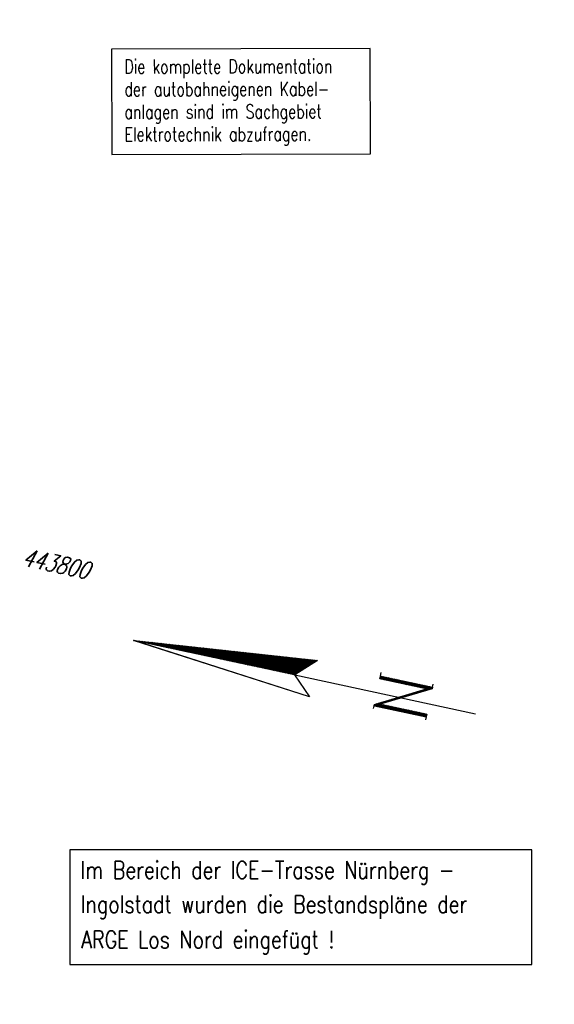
# Model space of a CAD drawing. Extents: x 0 to 1135, y 0 to 420.
# Tile 59 of 77: x 951 to 1028, y 149 to 290. Entities that reach past the tile are written whole.
import ezdxf

# ---------------------------------------------------------------- set-up
doc = ezdxf.new("R2010")
doc.units = 0
doc.header["$LTSCALE"] = 2
doc.header["$MEASUREMENT"] = 0
doc.linetypes.add('AUSGEZOGEN', pattern=[0])
doc.linetypes.add('BAB-FM2', pattern=[2.6, 1.5, -0.5, 0.1, -0.5])
doc.layers.get('0').update_dxf_attribs({"color": 8, "linetype": 'AUSGEZOGEN'})
for name, color, linetype in [('BAB_FM', 8, 'BAB-FM2'), ('DB_Bahnachse', 7, 'CONTINUOUS'), ('FBRTOP', 8, 'AUSGEZOGEN'), ('LEGENDE', 7, 'AUSGEZOGEN'), ('NETZ', 250, 'AUSGEZOGEN')]:
    doc.layers.add(name, color=color, linetype=linetype)
doc.styles.add('ROMANS', font='romans.shx', dxfattribs={"width": 0.8})

# ---------------------------------------------------------------- blocks, each defined once
blk = doc.blocks.new('BAB-Kabelbemerkung')
at = {"layer": 'BAB_FM', "linetype": 'AUSGEZOGEN'}
blk.add_lwpolyline([(0, 0), (37.06, 0), (37.06, 15.06), (0, 15.06)], close=True, dxfattribs=at)
at = {"layer": 'BAB_FM', "style": 'ROMANS', "width": 0.75}
for s, p in [('Die komplette Dokumentation', (1.83, 11.57)), ('der autobahneigenen Kabel-', (1.83, 8.33)), ('anlagen sind im Sachgebiet', (1.83, 5.09)), ('Elektrotechnik abzufragen.', (1.83, 1.86))]:
    blk.add_text(s, height=2, dxfattribs=at).set_placement(p)
blk = doc.blocks.new('*X30')
at = {"color": 0}
for p, q in [((154.74, 194.19), (154.75, 194.21)), ((154.74, 194.05), (154.77, 194.08)), ((154.74, 193.91), (154.78, 193.95)), ((154.74, 193.77), (154.79, 193.83)), ((154.74, 193.63), (154.81, 193.7)), ((154.74, 193.49), (154.82, 193.57)), ((154.74, 193.34), (154.83, 193.44)), ((154.74, 193.2), (154.85, 193.31)), ((154.74, 193.06), (154.86, 193.18)), ((154.74, 192.92), (154.87, 193.06)), ((154.74, 192.78), (154.89, 192.93)), ((154.74, 192.64), (154.9, 192.8)), ((154.74, 192.5), (154.91, 192.67)), ((154.74, 192.36), (154.93, 192.54)), ((154.74, 192.21), (154.94, 192.42)), ((154.74, 192.07), (154.95, 192.29)), ((154.74, 191.93), (154.97, 192.16)), ((154.74, 191.79), (154.98, 192.03)), ((154.74, 191.65), (154.99, 191.9)), ((154.74, 191.51), (155.01, 191.78)), ((154.74, 191.37), (155.02, 191.65)), ((154.74, 191.23), (155.03, 191.52)), ((154.74, 191.08), (155.05, 191.39)), ((154.74, 190.94), (155.06, 191.26)), ((154.74, 190.8), (155.07, 191.13)), ((154.74, 190.66), (155.09, 191.01)), ((154.74, 190.52), (155.1, 190.88)), ((154.74, 190.38), (155.11, 190.75)), ((154.74, 190.24), (155.13, 190.62)), ((154.74, 190.1), (155.14, 190.49)), ((154.74, 189.95), (155.15, 190.37)), ((154.74, 189.81), (155.16, 190.24)), ((154.74, 189.67), (155.18, 190.11)), ((154.74, 189.53), (155.19, 189.98)), ((154.74, 189.39), (155.2, 189.85)), ((154.74, 189.25), (155.22, 189.72)), ((154.74, 189.11), (155.23, 189.6)), ((154.74, 188.97), (155.24, 189.47)), ((154.74, 188.82), (155.26, 189.34)), ((154.74, 188.68), (155.27, 189.21)), ((154.74, 188.54), (155.28, 189.08)), ((154.74, 188.4), (155.3, 188.96)), ((154.74, 188.26), (155.31, 188.83)), ((154.74, 188.12), (155.32, 188.7)), ((154.74, 187.98), (155.34, 188.57)), ((154.74, 187.84), (155.35, 188.44)), ((154.74, 187.69), (155.36, 188.32)), ((154.74, 187.55), (155.38, 188.19)), ((154.74, 187.41), (155.39, 188.06)), ((154.74, 187.27), (155.4, 187.93)), ((154.74, 187.13), (155.42, 187.8)), ((154.74, 186.99), (155.43, 187.67)), ((154.74, 186.85), (155.44, 187.55)), ((154.74, 186.71), (155.46, 187.42)), ((154.74, 186.56), (155.47, 187.29)), ((154.74, 186.42), (155.48, 187.16)), ((154.74, 186.28), (155.5, 187.03)), ((154.74, 186.14), (155.51, 186.91)), ((154.74, 186), (155.52, 186.78)), ((154.74, 185.86), (155.54, 186.65)), ((154.74, 185.72), (155.55, 186.52)), ((154.75, 185.57), (155.56, 186.39)), ((154.75, 185.43), (155.58, 186.27)), ((154.75, 185.29), (155.59, 186.14)), ((154.75, 185.15), (155.6, 186.01)), ((154.75, 185.01), (155.62, 185.88)), ((154.75, 184.87), (155.63, 185.75)), ((154.75, 184.73), (155.64, 185.62)), ((154.75, 184.59), (155.66, 185.5)), ((154.75, 184.44), (155.67, 185.37)), ((154.75, 184.3), (155.68, 185.24)), ((154.75, 184.16), (155.7, 185.11)), ((154.75, 184.02), (155.71, 184.98)), ((154.75, 183.88), (155.72, 184.86)), ((154.75, 183.74), (155.74, 184.73)), ((154.75, 183.6), (155.75, 184.6)), ((154.75, 183.46), (155.76, 184.47)), ((154.75, 183.31), (155.78, 184.34)), ((154.75, 183.17), (155.79, 184.22)), ((154.75, 183.03), (155.8, 184.09)), ((154.75, 182.89), (155.82, 183.96)), ((154.75, 182.75), (155.83, 183.83)), ((154.75, 182.61), (155.84, 183.7)), ((154.75, 182.47), (155.86, 183.57)), ((154.75, 182.33), (155.87, 183.45)), ((154.75, 182.18), (155.88, 183.32)), ((154.75, 182.04), (155.9, 183.19)), ((154.75, 181.9), (155.91, 183.06)), ((154.75, 181.76), (155.92, 182.93)), ((154.75, 181.62), (155.94, 182.81)), ((154.75, 181.48), (155.95, 182.68)), ((154.75, 181.34), (155.96, 182.55)), ((154.75, 181.2), (155.98, 182.42)), ((154.75, 181.05), (155.99, 182.29)), ((154.75, 180.91), (156, 182.17)), ((154.75, 180.77), (156.02, 182.04)), ((154.75, 180.63), (156.03, 181.91)), ((154.75, 180.49), (156.04, 181.78)), ((154.75, 180.35), (156.06, 181.65)), ((154.75, 180.21), (156.07, 181.52)), ((154.75, 180.07), (156.08, 181.4)), ((154.75, 179.92), (156.1, 181.27)), ((154.75, 179.78), (156.11, 181.14)), ((154.75, 179.64), (156.12, 181.01)), ((154.75, 179.5), (156.13, 180.88)), ((154.75, 179.36), (156.15, 180.76)), ((154.75, 179.22), (156.16, 180.63)), ((154.75, 179.08), (156.17, 180.5)), ((154.75, 178.94), (156.19, 180.37)), ((154.75, 178.79), (156.2, 180.24)), ((154.75, 178.65), (156.21, 180.11)), ((154.75, 178.51), (156.23, 179.99)), ((154.75, 178.37), (156.24, 179.86)), ((154.75, 178.23), (156.25, 179.73)), ((154.75, 178.09), (156.27, 179.6)), ((154.75, 177.95), (156.28, 179.47)), ((154.75, 177.81), (156.29, 179.35)), ((154.75, 177.66), (156.31, 179.22)), ((154.75, 177.52), (156.32, 179.09)), ((154.75, 177.38), (156.33, 178.96)), ((154.75, 177.24), (156.35, 178.83)), ((154.75, 177.1), (156.36, 178.71)), ((154.75, 176.96), (156.37, 178.58)), ((154.75, 176.82), (156.39, 178.45)), ((154.75, 176.68), (156.4, 178.32)), ((154.75, 176.53), (156.41, 178.19)), ((154.76, 176.39), (156.43, 178.06)), ((154.76, 176.25), (156.44, 177.94)), ((154.76, 176.11), (156.45, 177.81)), ((154.76, 175.97), (156.47, 177.68)), ((154.76, 175.83), (156.48, 177.55)), ((154.76, 175.69), (156.49, 177.42)), ((154.76, 175.54), (156.51, 177.3)), ((154.76, 175.4), (156.52, 177.17)), ((154.76, 175.26), (156.53, 177.04)), ((154.76, 175.12), (156.55, 176.91)), ((154.76, 174.98), (156.56, 176.78)), ((154.76, 174.84), (156.57, 176.66)), ((154.76, 174.7), (156.59, 176.53)), ((154.76, 174.56), (156.6, 176.4)), ((154.76, 174.41), (156.61, 176.27)), ((154.76, 174.27), (156.63, 176.14)), ((154.76, 174.13), (156.64, 176.01)), ((154.76, 173.99), (156.65, 175.89)), ((154.76, 173.85), (156.67, 175.76)), ((154.76, 173.71), (156.68, 175.63)), ((154.76, 173.57), (156.69, 175.5)), ((154.76, 173.43), (156.71, 175.37)), ((154.76, 173.28), (156.72, 175.25)), ((154.76, 173.14), (156.73, 175.12)), ((154.76, 173), (156.75, 174.99)), ((154.76, 172.86), (156.76, 174.86)), ((154.76, 172.72), (156.77, 174.73)), ((154.76, 172.58), (156.79, 174.61)), ((154.76, 172.44), (156.8, 174.48)), ((154.76, 172.3), (156.81, 174.35)), ((154.76, 172.15), (156.83, 174.22)), ((154.76, 172.01), (156.84, 174.09)), ((154.76, 171.87), (156.85, 173.96)), ((154.76, 171.73), (156.87, 173.84)), ((154.76, 171.59), (156.88, 173.71)), ((154.76, 171.45), (156.89, 173.58)), ((154.76, 171.31), (156.91, 173.45)), ((154.76, 171.17), (156.92, 173.32)), ((154.76, 171.02), (156.93, 173.2)), ((154.76, 170.88), (156.95, 173.07)), ((154.77, 170.75), (156.96, 172.94)), ((154.84, 170.68), (156.97, 172.81)), ((154.91, 170.61), (156.99, 172.68)), ((154.98, 170.54), (157, 172.56)), ((155.05, 170.47), (157.01, 172.43)), ((155.12, 170.39), (157.03, 172.3)), ((155.19, 170.32), (157.04, 172.17)), ((155.26, 170.25), (157.05, 172.04)), ((155.33, 170.18), (157.07, 171.91)), ((155.4, 170.11), (157.08, 171.79)), ((155.47, 170.04), (157.09, 171.66)), ((155.54, 169.97), (157.1, 171.53)), ((155.61, 169.89), (157.12, 171.4)), ((155.68, 169.82), (157.13, 171.27)), ((155.75, 169.75), (157.14, 171.15)), ((155.82, 169.68), (157.16, 171.02)), ((155.89, 169.61), (157.17, 170.89)), ((155.96, 169.54), (157.18, 170.76)), ((156.03, 169.47), (157.2, 170.63)), ((156.1, 169.4), (157.21, 170.5)), ((156.17, 169.32), (157.22, 170.38)), ((156.24, 169.25), (157.24, 170.25)), ((156.31, 169.18), (157.25, 170.12)), ((156.38, 169.11), (157.26, 169.99)), ((156.45, 169.04), (157.28, 169.86)), ((156.52, 168.97), (157.29, 169.74)), ((156.59, 168.9), (157.3, 169.61)), ((156.66, 168.82), (157.32, 169.48)), ((156.73, 168.75), (157.33, 169.35)), ((156.8, 168.68), (157.34, 169.22)), ((156.87, 168.61), (157.36, 169.1)), ((156.94, 168.54), (157.37, 168.97)), ((157.01, 168.47), (157.38, 168.84)), ((157.08, 168.4), (157.4, 168.71)), ((157.15, 168.32), (157.41, 168.58)), ((157.22, 168.25), (157.42, 168.45)), ((157.29, 168.18), (157.44, 168.33)), ((157.36, 168.11), (157.45, 168.2)), ((157.43, 168.04), (157.46, 168.07))]:
    blk.add_line(p, q, dxfattribs=at)
blk = doc.blocks.new('*X29')
at = {"color": 0}
for p, q in [((152.84, 158.5), (153.04, 158.7)), ((152.84, 158.64), (152.9, 158.7)), ((152.84, 158.36), (153.1, 158.61)), ((152.84, 158.22), (153.15, 158.52)), ((152.84, 158.08), (153.2, 158.43)), ((152.84, 157.94), (153.25, 158.34)), ((152.85, 157.79), (153.3, 158.25)), ((152.85, 157.65), (153.35, 158.15)), ((156.78, 158.34), (157.17, 158.73)), ((156.78, 158.48), (157.03, 158.73)), ((156.78, 158.62), (156.89, 158.73)), ((156.78, 158.2), (157.19, 158.6)), ((156.78, 158.05), (157.19, 158.46)), ((156.78, 157.91), (157.19, 158.32)), ((156.78, 157.77), (157.19, 158.18)), ((152.85, 157.51), (153.4, 158.06)), ((152.85, 157.37), (153.26, 157.78)), ((152.85, 157.23), (153.26, 157.64)), ((152.85, 157.09), (153.26, 157.5)), ((152.85, 156.95), (153.26, 157.36)), ((152.85, 156.81), (153.26, 157.22)), ((152.85, 156.67), (153.26, 157.08)), ((152.85, 156.52), (153.26, 156.93)), ((152.85, 156.38), (153.26, 156.79)), ((153.3, 157.82), (153.45, 157.97)), ((153.35, 157.73), (153.5, 157.88)), ((153.4, 157.64), (153.55, 157.79)), ((153.45, 157.55), (153.6, 157.7)), ((153.5, 157.46), (153.65, 157.61)), ((153.55, 157.36), (153.7, 157.51)), ((153.6, 157.27), (153.75, 157.42)), ((153.65, 157.18), (153.8, 157.33)), ((153.7, 157.09), (153.85, 157.24)), ((153.75, 157), (153.9, 157.15)), ((153.8, 156.91), (153.95, 157.06)), ((153.84, 156.81), (154, 156.97)), ((153.89, 156.72), (154.05, 156.87)), ((153.94, 156.63), (154.1, 156.78)), ((156.78, 157.63), (157.19, 158.04)), ((156.78, 157.49), (157.19, 157.9)), ((156.78, 157.35), (157.19, 157.76)), ((156.78, 157.21), (157.19, 157.61)), ((156.78, 157.06), (157.19, 157.47)), ((156.78, 156.92), (157.19, 157.33)), ((156.78, 156.78), (157.19, 157.19)), ((156.78, 156.64), (157.19, 157.05)), ((156.78, 156.5), (157.19, 156.91)), ((156.78, 156.36), (157.19, 156.77)), ((152.85, 156.24), (153.26, 156.65)), ((152.85, 156.1), (153.26, 156.51)), ((152.85, 155.96), (153.26, 156.37)), ((152.85, 155.82), (153.26, 156.23)), ((152.85, 155.68), (153.26, 156.09)), ((152.85, 155.54), (153.26, 155.95)), ((152.85, 155.39), (153.26, 155.8)), ((152.85, 155.25), (153.26, 155.66)), ((152.85, 155.11), (153.26, 155.52)), ((152.85, 154.97), (153.26, 155.38)), ((153.99, 156.54), (154.15, 156.69)), ((154.04, 156.45), (154.2, 156.6)), ((154.09, 156.36), (154.25, 156.51)), ((154.14, 156.26), (154.3, 156.42)), ((154.19, 156.17), (154.35, 156.33)), ((154.24, 156.08), (154.4, 156.23)), ((154.29, 155.99), (154.45, 156.14)), ((154.34, 155.9), (154.5, 156.05)), ((154.39, 155.81), (154.55, 155.96)), ((154.44, 155.71), (154.6, 155.87)), ((154.49, 155.62), (154.65, 155.78)), ((154.54, 155.53), (154.7, 155.69)), ((154.59, 155.44), (154.75, 155.59)), ((154.64, 155.35), (154.8, 155.5)), ((154.69, 155.26), (154.85, 155.41)), ((154.74, 155.17), (154.9, 155.32)), ((156.78, 156.22), (157.19, 156.62)), ((156.78, 156.07), (157.19, 156.48)), ((156.78, 155.93), (157.19, 156.34)), ((156.78, 155.79), (157.19, 156.2)), ((156.78, 155.65), (157.19, 156.06)), ((156.78, 155.51), (157.19, 155.92)), ((156.78, 155.37), (157.19, 155.78)), ((156.78, 155.23), (157.19, 155.63)), ((156.78, 155.08), (157.19, 155.49)), ((156.78, 154.94), (157.19, 155.35)), ((152.85, 154.83), (153.26, 155.24)), ((152.85, 154.69), (153.26, 155.1)), ((152.85, 154.55), (153.26, 154.96)), ((152.85, 154.41), (153.26, 154.82)), ((152.85, 154.26), (153.26, 154.67)), ((152.85, 154.12), (153.26, 154.53)), ((152.85, 153.98), (153.26, 154.39)), ((152.85, 153.84), (153.26, 154.25)), ((152.85, 153.7), (153.26, 154.11)), ((152.85, 153.56), (153.26, 153.97)), ((154.79, 155.07), (154.95, 155.23)), ((154.84, 154.98), (155, 155.14)), ((154.89, 154.89), (155.05, 155.05)), ((154.94, 154.8), (155.1, 154.95)), ((154.99, 154.71), (155.15, 154.86)), ((155.04, 154.62), (155.2, 154.77)), ((155.09, 154.52), (155.25, 154.68)), ((155.14, 154.43), (155.3, 154.59)), ((155.19, 154.34), (155.35, 154.5)), ((155.24, 154.25), (155.4, 154.41)), ((155.29, 154.16), (155.45, 154.31)), ((155.34, 154.07), (155.5, 154.22)), ((155.39, 153.97), (155.55, 154.13)), ((155.44, 153.88), (155.6, 154.04)), ((155.49, 153.79), (155.65, 153.95)), ((156.78, 154.8), (157.19, 155.21)), ((156.78, 154.66), (157.19, 155.07)), ((156.78, 154.52), (157.19, 154.93)), ((156.78, 154.38), (157.19, 154.79)), ((156.78, 154.24), (157.19, 154.64)), ((156.78, 154.09), (157.19, 154.5)), ((156.78, 153.95), (157.19, 154.36)), ((156.78, 153.81), (157.19, 154.22)), ((156.78, 153.67), (157.19, 154.08)), ((156.78, 153.53), (157.19, 153.94)), ((152.85, 153.42), (153.26, 153.83)), ((152.85, 153.28), (153.26, 153.69)), ((152.85, 153.13), (153.26, 153.54)), ((152.85, 152.99), (153.26, 153.4)), ((152.85, 152.85), (153.26, 153.26)), ((152.85, 152.71), (153.26, 153.12)), ((152.85, 152.57), (153.26, 152.98)), ((152.85, 152.43), (153.26, 152.84)), ((152.85, 152.29), (153.26, 152.7)), ((152.85, 152.15), (153.26, 152.55)), ((155.54, 153.7), (155.7, 153.86)), ((155.59, 153.61), (155.75, 153.77)), ((155.64, 153.52), (155.8, 153.67)), ((155.69, 153.42), (155.85, 153.58)), ((155.74, 153.33), (155.9, 153.49)), ((155.79, 153.24), (155.95, 153.4)), ((155.84, 153.15), (156, 153.31)), ((155.89, 153.06), (156.05, 153.22)), ((155.94, 152.97), (156.1, 153.13)), ((155.99, 152.87), (156.15, 153.03)), ((156.04, 152.78), (156.2, 152.94)), ((156.08, 152.69), (156.25, 152.85)), ((156.13, 152.6), (156.3, 152.76)), ((156.18, 152.51), (156.35, 152.67)), ((156.23, 152.42), (156.4, 152.58)), ((156.28, 152.32), (156.45, 152.49)), ((156.78, 153.39), (157.19, 153.8)), ((156.78, 153.25), (157.19, 153.65)), ((156.78, 153.1), (157.19, 153.51)), ((156.78, 152.96), (157.19, 153.37)), ((156.78, 152.82), (157.19, 153.23)), ((156.78, 152.68), (157.19, 153.09)), ((156.78, 152.54), (157.19, 152.95)), ((156.78, 152.4), (157.19, 152.81)), ((156.78, 152.26), (157.19, 152.66)), ((156.78, 152.11), (157.19, 152.52)), ((152.85, 152), (153.26, 152.41)), ((152.85, 151.86), (153.26, 152.27)), ((152.85, 151.72), (153.26, 152.13)), ((152.85, 151.58), (153.26, 151.99)), ((152.85, 151.44), (153.26, 151.85)), ((152.85, 151.3), (153.26, 151.71)), ((152.85, 151.16), (153.26, 151.57)), ((152.92, 151.08), (153.26, 151.42)), ((153.06, 151.08), (153.26, 151.28)), ((153.2, 151.08), (153.26, 151.14)), ((156.33, 152.23), (156.5, 152.39)), ((156.38, 152.14), (156.55, 152.3)), ((156.43, 152.05), (156.6, 152.21)), ((156.48, 151.96), (156.65, 152.12)), ((156.53, 151.87), (156.7, 152.03)), ((156.58, 151.77), (156.75, 151.94)), ((156.63, 151.68), (157.19, 152.24)), ((156.68, 151.59), (157.19, 152.1)), ((156.73, 151.5), (157.19, 151.96)), ((156.78, 151.97), (157.19, 152.38)), ((156.78, 151.41), (157.19, 151.82)), ((156.83, 151.32), (157.19, 151.67)), ((156.88, 151.22), (157.19, 151.53)), ((156.93, 151.13), (157.19, 151.39)), ((157.02, 151.08), (157.19, 151.25)), ((157.16, 151.08), (157.19, 151.11))]:
    blk.add_line(p, q, dxfattribs=at)
blk = doc.blocks.new('NPF')
at = {"color": 0}
for p, q in [((-2.56, -26.57), (0.05, -0.22)), ((-2.54, -26.55), (0.06, -0.3)), ((0.05, -0.22), (2.79, -26.6)), ((0.08, -23.84), (0.05, -0.27)), ((0.08, -23.81), (-2.56, -26.57)), ((0.07, -23.8), (-2.55, -26.55)), ((0.07, -23.86), (0.07, -50.34)), ((2.79, -26.6), (0.08, -23.84)), ((0.09, -23.86), (0.09, -50.34)), ((-2.57, -26.56), (-2.57, -26.56)), ((-2.25, -35.9), (-1.85, -35.9)), ((-1.84, -35.9), (-1.64, -35.9)), ((-1.84, -35.93), (-1.84, -35.9)), ((-1.84, -35.93), (-1.83, -43.52)), ((-1.64, -35.9), (2.1, -42.73)), ((2.28, -43.52), (-1.43, -36.69)), ((-1.43, -36.69), (-1.42, -43.52)), ((2.1, -35.87), (2.51, -35.87)), ((2.1, -42.73), (2.1, -35.88)), ((2.51, -35.87), (3.01, -35.87)), ((2.51, -35.9), (2.51, -35.87)), ((2.51, -35.9), (2.51, -43.52)), ((-1.84, -43.52), (-2.29, -43.52)), ((-1.42, -43.52), (-1.83, -43.52)), ((2.51, -43.52), (2.28, -43.52)), ((2.53, -43.52), (2.97, -43.52))]:
    blk.add_line(p, q, dxfattribs=at)
for name in ['*X30', '*X29']:
    blk.add_blockref(name, (-154.68, -194.6), dxfattribs=at)

msp = doc.modelspace()

# ---------------------------------------------------------------- linework, layer by layer
at = {"layer": 'DB_Bahnachse', "color": 15}
msp.add_lwpolyline([(958.45, 154.7), (1024.67, 154.7), (1024.67, 171.14), (958.45, 171.14)], close=True, dxfattribs=at)
at = {"layer": 'FBRTOP'}
for points in [[(661.14, 179.11, 0.000001), (685.94, 183.77, 0.000098)], [(499.49, 151.31, 0.000004), (556.36, 151.37, 0.000067)], [(700.61, 186.53, -0.000002), (715, 189.24, -0.000023), (729.21, 191.92, -0.000019), (746.05, 195.09, -0.003046), (758.19, 197.3, -0.001835), (778.39, 200.77, -0.001761), (792.76, 203.13, -0.001618), (808.41, 205.6, -0.001558), (824.25, 207.99, -0.002937), (832.67, 209.19, -0.002359), (841.11, 210.29, 0.001751), (852.49, 211.77, 0.001051), (869.84, 214.12, 0.001274), (884.15, 216.13, 0.002508), (897.81, 218.15, 0.001818), (916.63, 221.1, 0.001623), (931.32, 223.51, 0.000181), (932.75, 223.75, 0.000846)]]:
    msp.add_lwpolyline(points, format="xyb", dxfattribs=at)

# ---------------------------------------------------------------- block references
at = {"layer": 'BAB_FM', "rotation": 0.1471602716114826}
msp.add_blockref('BAB-Kabelbemerkung', (964.46, 270.84), dxfattribs=at)
at = {"layer": 'LEGENDE', "rotation": 77.84116551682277}
msp.add_blockref('NPF', (967.37, 201.15), dxfattribs=at)

# ---------------------------------------------------------------- texts
at = {"layer": 'DB_Bahnachse', "color": 15, "style": 'ROMANS', "width": 0.8}
for s, p in [('Im Bereich der ICE-Trasse Nürnberg -', (960, 166.99)), ('Ingolstadt wurden die Bestandspläne der', (960.03, 162.09)), ('ARGE Los Nord eingefügt !', (960.11, 157.02))]:
    msp.add_text(s, height=2.5, dxfattribs=at).set_placement(p)
at = {"layer": 'NETZ', "style": 'ROMANS', "oblique": 16.6, "width": 0.75}
msp.add_text('443800', height=2.5, rotation=347.8411, dxfattribs=at).set_placement((951.51, 211.94))

doc.saveas('drawing.dxf')
